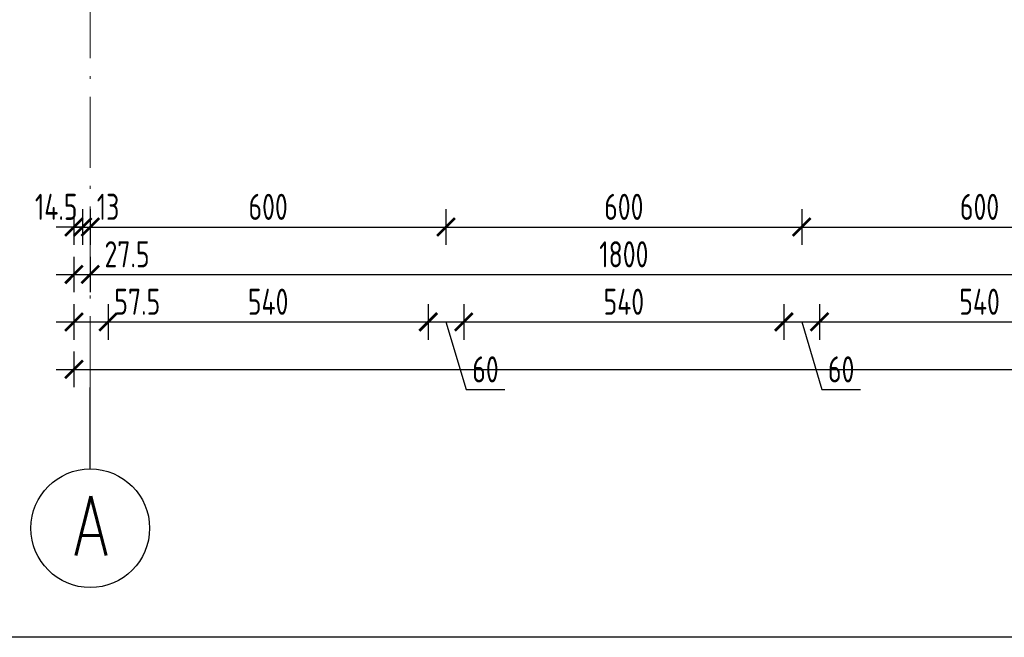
# Model space of a CAD drawing. Extents: x 153948 to 285449, y -89387 to -60195.
# Tile 3 of 108: x 248601 to 250262, y -89387 to -88346. Entities that reach past the tile are written whole.
import ezdxf

# ---------------------------------------------------------------- set-up
doc = ezdxf.new("R2010")
doc.units = 0
doc.header["$LTSCALE"] = 100
doc.header["$MEASUREMENT"] = 0
doc.header["$PDMODE"] = 1
doc.linetypes.add('ACAD_ISO10W100', pattern=[18.5, 12, -3, 0.5, -3])
doc.layers.get('0').update_dxf_attribs({"linetype": 'CONTINUOUS'})
doc.layers.get('DEFPOINTS').update_dxf_attribs({"linetype": 'CONTINUOUS'})
for name, color, linetype in [('OBRYS', 8, 'CONTINUOUS'), ('TEXT1', 2, 'CONTINUOUS'), ('WYMIARY', 1, 'CONTINUOUS')]:
    doc.layers.add(name, color=color, linetype=linetype)
doc.layers.add('OSIE', color=8, linetype='ACAD_ISO10W100', lineweight=15)
doc.styles.add('STYLE2', font='isocp.shx', dxfattribs={"width": 0.8})
doc.styles.add('TXT3', font='SIMPLEX.SHX', dxfattribs={"width": 0.75, "height": 40})
doc.dimstyles.new('KRESKI_100', dxfattribs={"dimscale": 20, "dimtxt": 2.2, "dimasz": 1.5, "dimexe": 1.5, "dimexo": 1.5, "dimgap": 0.6, "dimtad": 1, "dimdec": 1, "dimrnd": 0.5, "dimdsep": 46, "dimtxsty": 'STYLE2', "dimblk1": 'ARCHTICK', "dimblk2": 'ARCHTICK', "dimsah": 1, "dimcen": 2.5, "dimdle": 1.5, "dimclrd": 10, "dimclre": 10, "dimclrt": 15, "dimadec": 0, "dimazin": 0, "dimtfac": 1, "dimtdec": 1, "dimtmove": 1, "dimatfit": 3, "dimldrblk": 'ARCHTICK', "dimfxl": 1.5, "dimfxlon": 1, "dimtolj": 1, "dimtzin": 0, "dimarcsym": 0})

# ---------------------------------------------------------------- blocks, each defined once
blk = doc.blocks.new('_ARCHTICK')
at = {"color": 0, "linetype": 'ByBlock', "const_width": 0.15}
blk.add_lwpolyline([(-0.5, -0.5), (0.5, 0.5)], dxfattribs=at)
blk = doc.blocks.new('*D293')
at = {"layer": 'DEFPOINTS', "color": 0, "ltscale": 0.1, "transparency": 16777216}
for p in [(248692.9, -87989.2), (255560.4, -88489.2), (255560.4, -88935.2)]:
    blk.add_point(p, dxfattribs=at)
at = {"layer": 'WYMIARY', "color": 10, "lineweight": -2, "ltscale": 0.1, "transparency": 16777216}
for p, q in [((248692.9, -88905.2), (248692.9, -88965.2)), ((255560.4, -88905.2), (255560.4, -88965.2)), ((248662.9, -88935.2), (255590.4, -88935.2))]:
    blk.add_line(p, q, dxfattribs=at)
at = {"layer": 'WYMIARY', "color": 10, "lineweight": -2, "ltscale": 0.1, "transparency": 16777216, "xscale": 30, "yscale": 30, "zscale": 30, "rotation": 180}
blk.add_blockref('_ARCHTICK', (248692.9, -88935.2), dxfattribs=at)
at = {"layer": 'WYMIARY', "color": 10, "lineweight": -2, "ltscale": 0.1, "transparency": 16777216, "xscale": 30, "yscale": 30, "zscale": 30}
blk.add_blockref('_ARCHTICK', (255560.4, -88935.2), dxfattribs=at)
at = {"layer": 'WYMIARY', "color": 15, "ltscale": 0.1, "transparency": 16777216, "insert": (252126.7, -88901.2), "char_height": 44, "attachment_point": 5, "style": 'STYLE2'}
blk.add_mtext('\\A1;6867.5', dxfattribs=at)
blk = doc.blocks.new('*D294')
at = {"layer": 'DEFPOINTS', "color": 0, "ltscale": 0.1, "transparency": 16777216}
for p in [(248692.9, -87989.2), (248720.4, -88695.2), (248720.4, -88775.2)]:
    blk.add_point(p, dxfattribs=at)
at = {"layer": 'WYMIARY', "color": 10, "lineweight": -2, "ltscale": 0.1, "transparency": 16777216}
for p, q in [((248692.9, -88745.2), (248692.9, -88805.2)), ((248720.4, -88745.2), (248720.4, -88805.2)), ((248662.9, -88775.2), (248750.4, -88775.2))]:
    blk.add_line(p, q, dxfattribs=at)
at = {"layer": 'WYMIARY', "color": 10, "lineweight": -2, "ltscale": 0.1, "transparency": 16777216, "xscale": 30, "yscale": 30, "zscale": 30, "rotation": 180}
blk.add_blockref('_ARCHTICK', (248692.9, -88775.2), dxfattribs=at)
at = {"layer": 'WYMIARY', "color": 10, "lineweight": -2, "ltscale": 0.1, "transparency": 16777216, "xscale": 30, "yscale": 30, "zscale": 30}
blk.add_blockref('_ARCHTICK', (248720.4, -88775.2), dxfattribs=at)
at = {"layer": 'WYMIARY', "color": 15, "ltscale": 0.1, "transparency": 16777216, "insert": (248782.4, -88741.1), "char_height": 44, "attachment_point": 5, "style": 'STYLE2'}
blk.add_mtext('\\A1;27.5', dxfattribs=at)
blk = doc.blocks.new('*D295')
at = {"layer": 'DEFPOINTS', "color": 0, "ltscale": 0.1, "transparency": 16777216}
for p in [(248720.4, -88695.2), (250520.4, -88695.2), (250520.4, -88775.2)]:
    blk.add_point(p, dxfattribs=at)
at = {"layer": 'WYMIARY', "color": 10, "lineweight": -2, "ltscale": 0.1, "transparency": 16777216}
for p, q in [((248720.4, -88745.2), (248720.4, -88805.2)), ((250520.4, -88745.2), (250520.4, -88805.2)), ((248690.4, -88775.2), (250550.4, -88775.2))]:
    blk.add_line(p, q, dxfattribs=at)
at = {"layer": 'WYMIARY', "color": 10, "lineweight": -2, "ltscale": 0.1, "transparency": 16777216, "xscale": 30, "yscale": 30, "zscale": 30, "rotation": 180}
blk.add_blockref('_ARCHTICK', (248720.4, -88775.2), dxfattribs=at)
at = {"layer": 'WYMIARY', "color": 10, "lineweight": -2, "ltscale": 0.1, "transparency": 16777216, "xscale": 30, "yscale": 30, "zscale": 30}
blk.add_blockref('_ARCHTICK', (250520.4, -88775.2), dxfattribs=at)
at = {"layer": 'WYMIARY', "color": 15, "ltscale": 0.1, "transparency": 16777216, "insert": (249620.4, -88741.2), "char_height": 44, "attachment_point": 5, "style": 'STYLE2'}
blk.add_mtext('\\A1;1800', dxfattribs=at)
blk = doc.blocks.new('*D300')
at = {"layer": 'DEFPOINTS', "color": 0, "ltscale": 0.1, "transparency": 16777216}
for p in [(248692.9, -87989.2), (248707.4, -88615.2), (248707.4, -88695.2)]:
    blk.add_point(p, dxfattribs=at)
at = {"layer": 'WYMIARY', "color": 10, "lineweight": -2, "ltscale": 0.1, "transparency": 16777216}
for p, q in [((248692.9, -88665.2), (248692.9, -88725.2)), ((248707.4, -88665.2), (248707.4, -88725.2)), ((248692.9, -88695.2), (248662.9, -88695.2)), ((248692.9, -88695.2), (248707.4, -88695.2)), ((248707.4, -88695.2), (248737.4, -88695.2))]:
    blk.add_line(p, q, dxfattribs=at)
at = {"layer": 'WYMIARY', "color": 10, "lineweight": -2, "ltscale": 0.1, "transparency": 16777216, "xscale": 30, "yscale": 30, "zscale": 30}
blk.add_blockref('_ARCHTICK', (248692.9, -88695.2), dxfattribs=at)
at = {"layer": 'WYMIARY', "color": 10, "lineweight": -2, "ltscale": 0.1, "transparency": 16777216, "xscale": 30, "yscale": 30, "zscale": 30, "rotation": 180}
blk.add_blockref('_ARCHTICK', (248707.4, -88695.2), dxfattribs=at)
at = {"layer": 'WYMIARY', "color": 15, "ltscale": 0.1, "transparency": 16777216, "insert": (248662.9, -88661.2), "char_height": 44, "attachment_point": 5, "style": 'STYLE2'}
blk.add_mtext('\\A1;14.5', dxfattribs=at)
blk = doc.blocks.new('*D301')
at = {"layer": 'DEFPOINTS', "color": 0, "ltscale": 0.1, "transparency": 16777216}
for p in [(248707.4, -88615.2), (248720.4, -88615.2), (248720.4, -88695.2)]:
    blk.add_point(p, dxfattribs=at)
at = {"layer": 'WYMIARY', "color": 10, "lineweight": -2, "ltscale": 0.1, "transparency": 16777216}
for p, q in [((248707.4, -88665.2), (248707.4, -88725.2)), ((248720.4, -88665.2), (248720.4, -88725.2)), ((248707.4, -88695.2), (248677.4, -88695.2)), ((248707.4, -88695.2), (248720.4, -88695.2)), ((248720.4, -88695.2), (248750.4, -88695.2))]:
    blk.add_line(p, q, dxfattribs=at)
at = {"layer": 'WYMIARY', "color": 10, "lineweight": -2, "ltscale": 0.1, "transparency": 16777216, "xscale": 30, "yscale": 30, "zscale": 30}
blk.add_blockref('_ARCHTICK', (248707.4, -88695.2), dxfattribs=at)
at = {"layer": 'WYMIARY', "color": 10, "lineweight": -2, "ltscale": 0.1, "transparency": 16777216, "xscale": 30, "yscale": 30, "zscale": 30, "rotation": 180}
blk.add_blockref('_ARCHTICK', (248720.4, -88695.2), dxfattribs=at)
at = {"layer": 'WYMIARY', "color": 15, "ltscale": 0.1, "transparency": 16777216, "insert": (248750.4, -88661.2), "char_height": 44, "attachment_point": 5, "style": 'STYLE2'}
blk.add_mtext('\\A1;13', dxfattribs=at)
blk = doc.blocks.new('*D302')
at = {"layer": 'DEFPOINTS', "color": 0, "ltscale": 0.1, "transparency": 16777216}
for p in [(248720.4, -88615.2), (249320.4, -88615.2), (249320.4, -88695.2)]:
    blk.add_point(p, dxfattribs=at)
at = {"layer": 'WYMIARY', "color": 10, "lineweight": -2, "ltscale": 0.1, "transparency": 16777216}
for p, q in [((248720.4, -88665.2), (248720.4, -88725.2)), ((249320.4, -88665.2), (249320.4, -88725.2)), ((248690.4, -88695.2), (249350.4, -88695.2))]:
    blk.add_line(p, q, dxfattribs=at)
at = {"layer": 'WYMIARY', "color": 10, "lineweight": -2, "ltscale": 0.1, "transparency": 16777216, "xscale": 30, "yscale": 30, "zscale": 30, "rotation": 180}
blk.add_blockref('_ARCHTICK', (248720.4, -88695.2), dxfattribs=at)
at = {"layer": 'WYMIARY', "color": 10, "lineweight": -2, "ltscale": 0.1, "transparency": 16777216, "xscale": 30, "yscale": 30, "zscale": 30}
blk.add_blockref('_ARCHTICK', (249320.4, -88695.2), dxfattribs=at)
at = {"layer": 'WYMIARY', "color": 15, "ltscale": 0.1, "transparency": 16777216, "insert": (249020.4, -88661.2), "char_height": 44, "attachment_point": 5, "style": 'STYLE2'}
blk.add_mtext('\\A1;600', dxfattribs=at)
blk = doc.blocks.new('*D303')
at = {"layer": 'DEFPOINTS', "color": 0, "ltscale": 0.1, "transparency": 16777216}
for p in [(249320.4, -88615.2), (249920.4, -88615.2), (249920.4, -88695.2)]:
    blk.add_point(p, dxfattribs=at)
at = {"layer": 'WYMIARY', "color": 10, "lineweight": -2, "ltscale": 0.1, "transparency": 16777216}
for p, q in [((249320.4, -88665.2), (249320.4, -88725.2)), ((249920.4, -88665.2), (249920.4, -88725.2)), ((249290.4, -88695.2), (249950.4, -88695.2))]:
    blk.add_line(p, q, dxfattribs=at)
at = {"layer": 'WYMIARY', "color": 10, "lineweight": -2, "ltscale": 0.1, "transparency": 16777216, "xscale": 30, "yscale": 30, "zscale": 30, "rotation": 180}
blk.add_blockref('_ARCHTICK', (249320.4, -88695.2), dxfattribs=at)
at = {"layer": 'WYMIARY', "color": 10, "lineweight": -2, "ltscale": 0.1, "transparency": 16777216, "xscale": 30, "yscale": 30, "zscale": 30}
blk.add_blockref('_ARCHTICK', (249920.4, -88695.2), dxfattribs=at)
at = {"layer": 'WYMIARY', "color": 15, "ltscale": 0.1, "transparency": 16777216, "insert": (249620.4, -88661.2), "char_height": 44, "attachment_point": 5, "style": 'STYLE2'}
blk.add_mtext('\\A1;600', dxfattribs=at)
blk = doc.blocks.new('*D304')
at = {"layer": 'DEFPOINTS', "color": 0, "ltscale": 0.1, "transparency": 16777216}
for p in [(249920.4, -88615.2), (250520.4, -88615.2), (250520.4, -88695.2)]:
    blk.add_point(p, dxfattribs=at)
at = {"layer": 'WYMIARY', "color": 10, "lineweight": -2, "ltscale": 0.1, "transparency": 16777216}
for p, q in [((249920.4, -88665.2), (249920.4, -88725.2)), ((250520.4, -88665.2), (250520.4, -88725.2)), ((249890.4, -88695.2), (250550.4, -88695.2))]:
    blk.add_line(p, q, dxfattribs=at)
at = {"layer": 'WYMIARY', "color": 10, "lineweight": -2, "ltscale": 0.1, "transparency": 16777216, "xscale": 30, "yscale": 30, "zscale": 30, "rotation": 180}
blk.add_blockref('_ARCHTICK', (249920.4, -88695.2), dxfattribs=at)
at = {"layer": 'WYMIARY', "color": 10, "lineweight": -2, "ltscale": 0.1, "transparency": 16777216, "xscale": 30, "yscale": 30, "zscale": 30}
blk.add_blockref('_ARCHTICK', (250520.4, -88695.2), dxfattribs=at)
at = {"layer": 'WYMIARY', "color": 15, "ltscale": 0.1, "transparency": 16777216, "insert": (250220.4, -88661.2), "char_height": 44, "attachment_point": 5, "style": 'STYLE2'}
blk.add_mtext('\\A1;600', dxfattribs=at)
blk = doc.blocks.new('*D315')
at = {"layer": 'DEFPOINTS', "color": 0, "ltscale": 0.1, "transparency": 16777216}
for p in [(248692.9, -88775.2), (248750.4, -88775.2), (248750.4, -88855.2)]:
    blk.add_point(p, dxfattribs=at)
at = {"layer": 'WYMIARY', "color": 10, "lineweight": -2, "ltscale": 0.1, "transparency": 16777216}
for p, q in [((248692.9, -88825.2), (248692.9, -88885.2)), ((248750.4, -88825.2), (248750.4, -88885.2)), ((248662.9, -88855.2), (248780.4, -88855.2))]:
    blk.add_line(p, q, dxfattribs=at)
at = {"layer": 'WYMIARY', "color": 10, "lineweight": -2, "ltscale": 0.1, "transparency": 16777216, "xscale": 30, "yscale": 30, "zscale": 30, "rotation": 180}
blk.add_blockref('_ARCHTICK', (248692.9, -88855.2), dxfattribs=at)
at = {"layer": 'WYMIARY', "color": 10, "lineweight": -2, "ltscale": 0.1, "transparency": 16777216, "xscale": 30, "yscale": 30, "zscale": 30}
blk.add_blockref('_ARCHTICK', (248750.4, -88855.2), dxfattribs=at)
at = {"layer": 'WYMIARY', "color": 15, "ltscale": 0.1, "transparency": 16777216, "insert": (248799.7, -88821.2), "char_height": 44, "attachment_point": 5, "style": 'STYLE2'}
blk.add_mtext('\\A1;57.5', dxfattribs=at)
blk = doc.blocks.new('*D316')
at = {"layer": 'DEFPOINTS', "color": 0, "ltscale": 0.1, "transparency": 16777216}
for p in [(248750.4, -88775.2), (249290.4, -88775.2), (249290.4, -88855.2)]:
    blk.add_point(p, dxfattribs=at)
at = {"layer": 'WYMIARY', "color": 10, "lineweight": -2, "ltscale": 0.1, "transparency": 16777216}
for p, q in [((248750.4, -88825.2), (248750.4, -88885.2)), ((249290.4, -88825.2), (249290.4, -88885.2)), ((248720.4, -88855.2), (249320.4, -88855.2))]:
    blk.add_line(p, q, dxfattribs=at)
at = {"layer": 'WYMIARY', "color": 10, "lineweight": -2, "ltscale": 0.1, "transparency": 16777216, "xscale": 30, "yscale": 30, "zscale": 30, "rotation": 180}
blk.add_blockref('_ARCHTICK', (248750.4, -88855.2), dxfattribs=at)
at = {"layer": 'WYMIARY', "color": 10, "lineweight": -2, "ltscale": 0.1, "transparency": 16777216, "xscale": 30, "yscale": 30, "zscale": 30}
blk.add_blockref('_ARCHTICK', (249290.4, -88855.2), dxfattribs=at)
at = {"layer": 'WYMIARY', "color": 15, "ltscale": 0.1, "transparency": 16777216, "insert": (249020.4, -88821.2), "char_height": 44, "attachment_point": 5, "style": 'STYLE2'}
blk.add_mtext('\\A1;540', dxfattribs=at)
blk = doc.blocks.new('*D317')
at = {"layer": 'DEFPOINTS', "color": 0, "ltscale": 0.1, "transparency": 16777216}
for p in [(249290.4, -88775.2), (249350.4, -88775.2), (249350.4, -88855.2)]:
    blk.add_point(p, dxfattribs=at)
at = {"layer": 'WYMIARY', "color": 10, "lineweight": -2, "ltscale": 0.1, "transparency": 16777216}
for p, q in [((249290.4, -88825.2), (249290.4, -88885.2)), ((249350.4, -88825.2), (249350.4, -88885.2)), ((249260.4, -88855.2), (249380.4, -88855.2)), ((249320.4, -88855.2), (249354.6, -88969.2)), ((249354.6, -88969.2), (249419.5, -88969.2))]:
    blk.add_line(p, q, dxfattribs=at)
at = {"layer": 'WYMIARY', "color": 10, "lineweight": -2, "ltscale": 0.1, "transparency": 16777216, "xscale": 30, "yscale": 30, "zscale": 30, "rotation": 180}
blk.add_blockref('_ARCHTICK', (249290.4, -88855.2), dxfattribs=at)
at = {"layer": 'WYMIARY', "color": 10, "lineweight": -2, "ltscale": 0.1, "transparency": 16777216, "xscale": 30, "yscale": 30, "zscale": 30}
blk.add_blockref('_ARCHTICK', (249350.4, -88855.2), dxfattribs=at)
at = {"layer": 'WYMIARY', "color": 15, "ltscale": 0.1, "transparency": 16777216, "insert": (249387, -88935.2), "char_height": 44, "attachment_point": 5, "style": 'STYLE2'}
blk.add_mtext('\\A1;60', dxfattribs=at)
blk = doc.blocks.new('*D318')
at = {"layer": 'DEFPOINTS', "color": 0, "ltscale": 0.1, "transparency": 16777216}
for p in [(249350.4, -88775.2), (249890.4, -88775.2), (249890.4, -88855.2)]:
    blk.add_point(p, dxfattribs=at)
at = {"layer": 'WYMIARY', "color": 10, "lineweight": -2, "ltscale": 0.1, "transparency": 16777216}
for p, q in [((249350.4, -88825.2), (249350.4, -88885.2)), ((249890.4, -88825.2), (249890.4, -88885.2)), ((249320.4, -88855.2), (249920.4, -88855.2))]:
    blk.add_line(p, q, dxfattribs=at)
at = {"layer": 'WYMIARY', "color": 10, "lineweight": -2, "ltscale": 0.1, "transparency": 16777216, "xscale": 30, "yscale": 30, "zscale": 30, "rotation": 180}
blk.add_blockref('_ARCHTICK', (249350.4, -88855.2), dxfattribs=at)
at = {"layer": 'WYMIARY', "color": 10, "lineweight": -2, "ltscale": 0.1, "transparency": 16777216, "xscale": 30, "yscale": 30, "zscale": 30}
blk.add_blockref('_ARCHTICK', (249890.4, -88855.2), dxfattribs=at)
at = {"layer": 'WYMIARY', "color": 15, "ltscale": 0.1, "transparency": 16777216, "insert": (249620.4, -88821.2), "char_height": 44, "attachment_point": 5, "style": 'STYLE2'}
blk.add_mtext('\\A1;540', dxfattribs=at)
blk = doc.blocks.new('*D319')
at = {"layer": 'DEFPOINTS', "color": 0, "ltscale": 0.1, "transparency": 16777216}
for p in [(249890.4, -88775.2), (249950.4, -88775.2), (249950.4, -88855.2)]:
    blk.add_point(p, dxfattribs=at)
at = {"layer": 'WYMIARY', "color": 10, "lineweight": -2, "ltscale": 0.1, "transparency": 16777216}
for p, q in [((249890.4, -88825.2), (249890.4, -88885.2)), ((249950.4, -88825.2), (249950.4, -88885.2)), ((249860.4, -88855.2), (249980.4, -88855.2)), ((249920.4, -88855.2), (249954.6, -88969.2)), ((249954.6, -88969.2), (250019.5, -88969.2))]:
    blk.add_line(p, q, dxfattribs=at)
at = {"layer": 'WYMIARY', "color": 10, "lineweight": -2, "ltscale": 0.1, "transparency": 16777216, "xscale": 30, "yscale": 30, "zscale": 30, "rotation": 180}
blk.add_blockref('_ARCHTICK', (249890.4, -88855.2), dxfattribs=at)
at = {"layer": 'WYMIARY', "color": 10, "lineweight": -2, "ltscale": 0.1, "transparency": 16777216, "xscale": 30, "yscale": 30, "zscale": 30}
blk.add_blockref('_ARCHTICK', (249950.4, -88855.2), dxfattribs=at)
at = {"layer": 'WYMIARY', "color": 15, "ltscale": 0.1, "transparency": 16777216, "insert": (249987, -88935.2), "char_height": 44, "attachment_point": 5, "style": 'STYLE2'}
blk.add_mtext('\\A1;60', dxfattribs=at)
blk = doc.blocks.new('*D320')
at = {"layer": 'DEFPOINTS', "color": 0, "ltscale": 0.1, "transparency": 16777216}
for p in [(249950.4, -88775.2), (250490.4, -88775.2), (250490.4, -88855.2)]:
    blk.add_point(p, dxfattribs=at)
at = {"layer": 'WYMIARY', "color": 10, "lineweight": -2, "ltscale": 0.1, "transparency": 16777216}
for p, q in [((249950.4, -88825.2), (249950.4, -88885.2)), ((250490.4, -88825.2), (250490.4, -88885.2)), ((249920.4, -88855.2), (250520.4, -88855.2))]:
    blk.add_line(p, q, dxfattribs=at)
at = {"layer": 'WYMIARY', "color": 10, "lineweight": -2, "ltscale": 0.1, "transparency": 16777216, "xscale": 30, "yscale": 30, "zscale": 30, "rotation": 180}
blk.add_blockref('_ARCHTICK', (249950.4, -88855.2), dxfattribs=at)
at = {"layer": 'WYMIARY', "color": 10, "lineweight": -2, "ltscale": 0.1, "transparency": 16777216, "xscale": 30, "yscale": 30, "zscale": 30}
blk.add_blockref('_ARCHTICK', (250490.4, -88855.2), dxfattribs=at)
at = {"layer": 'WYMIARY', "color": 15, "ltscale": 0.1, "transparency": 16777216, "insert": (250220.4, -88821.2), "char_height": 44, "attachment_point": 5, "style": 'STYLE2'}
blk.add_mtext('\\A1;540', dxfattribs=at)

msp = doc.modelspace()

# ---------------------------------------------------------------- linework, layer by layer
at = {"layer": 'OBRYS', "ltscale": 0.5}
msp.add_lwpolyline([(247093.47, -87152.09), (255560.4, -87152.09), (255560.4, -89386.83), (247093.47, -89386.83)], close=True, dxfattribs=at)
at = {"layer": 'OSIE', "ltscale": 0.1}
msp.add_line((248720.4, -88965.66), (248720.4, -87152.09), dxfattribs=at)
at = {"layer": 'TEXT1'}
msp.add_line((248720.4, -89103.03), (248720.4, -88965.66), dxfattribs=at)
msp.add_circle((248720.4, -89203.03), 100, dxfattribs=at)

# ---------------------------------------------------------------- texts
at = {"layer": 'TEXT1', "style": 'TXT3', "width": 0.75}
msp.add_text('A', height=100, dxfattribs=at).set_placement((248692.56, -89248.75))

# ---------------------------------------------------------------- dimensions: what is measured, and where the dimension line sits
at = {"layer": 'WYMIARY', "ltscale": 0.1}
for base, p1, p2, picture, middle in [((248707.4, -88695.15), (248692.9, -87989.16), (248707.4, -88615.15), '*D300', (248662.9, -88695.15)), ((248720.4, -88775.15), (248692.9, -87989.16), (248720.4, -88695.15), '*D294', (248782.36, -88775.15)), ((248720.4, -88695.15), (248707.4, -88615.15), (248720.4, -88615.15), '*D301', (248750.4, -88695.15)), ((248750.4, -88855.15), (248692.9, -88775.15), (248750.4, -88775.15), '*D315', (248799.71, -88855.15))]:
    dim = msp.add_linear_dim(base=base, p1=p1, p2=p2, dimstyle='KRESKI_100', dxfattribs=at)
    dim.commit()
    dim.dimension.update_dxf_attribs({"geometry": picture, "text_midpoint": middle, "dimtype": 160})
for base, p1, p2, picture, middle in [((255560.4, -88935.15), (248692.9, -87989.16), (255560.4, -88489.16), '*D293', (252126.65, -88901.15)), ((249320.4, -88695.15), (248720.4, -88615.15), (249320.4, -88615.15), '*D302', (249020.4, -88661.15)), ((249920.4, -88695.15), (249320.4, -88615.15), (249920.4, -88615.15), '*D303', (249620.4, -88661.15)), ((250520.4, -88695.15), (249920.4, -88615.15), (250520.4, -88615.15), '*D304', (250220.4, -88661.15)), ((250520.4, -88775.15), (248720.4, -88695.15), (250520.4, -88695.15), '*D295', (249620.4, -88741.15)), ((249290.4, -88855.15), (248750.4, -88775.15), (249290.4, -88775.15), '*D316', (249020.4, -88821.15)), ((249350.4, -88855.15), (249290.4, -88775.15), (249350.4, -88775.15), '*D317', (249366.6, -88935.15)), ((249890.4, -88855.15), (249350.4, -88775.15), (249890.4, -88775.15), '*D318', (249620.4, -88821.15)), ((249950.4, -88855.15), (249890.4, -88775.15), (249950.4, -88775.15), '*D319', (249966.6, -88935.15)), ((250490.4, -88855.15), (249950.4, -88775.15), (250490.4, -88775.15), '*D320', (250220.4, -88821.15))]:
    dim = msp.add_linear_dim(base=base, p1=p1, p2=p2, dimstyle='KRESKI_100', dxfattribs=at)
    dim.commit()
    dim.dimension.update_dxf_attribs({"geometry": picture, "text_midpoint": middle})

doc.saveas('drawing.dxf')
